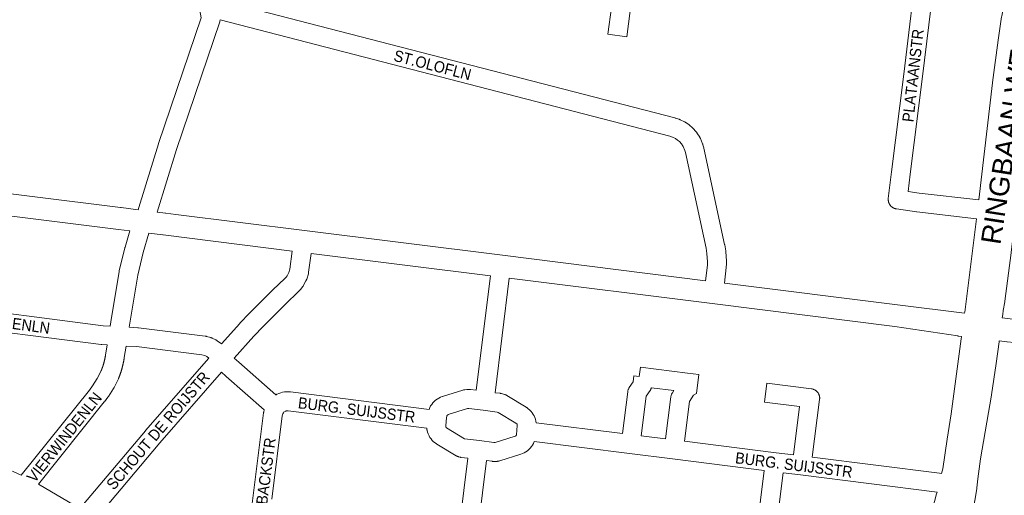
# Model space of a CAD drawing. Header units: metres. Extents: x 123819 to 142731, y 393440 to 405763.
# Tile 97 of 256: x 131912 to 132588, y 396300 to 396626. Entities that reach past the tile are written whole.
import ezdxf
from ezdxf.enums import TextEntityAlignment as Align

# ---------------------------------------------------------------- set-up
doc = ezdxf.new("R2010")
doc.units = ezdxf.units.M
doc.header["$MEASUREMENT"] = 0
for name, color, linetype, lineweight in [('gs-anno-wegen algemeen tekst', 7, 'Continuous', 0), ('gs-knt-aanvullende hoofdweg', 7, 'Continuous', 0), ('gs-knt-hoofdweg', 7, 'Continuous', 0), ('gs-knt-wegen algemeen', 7, 'Continuous', 0)]:
    doc.layers.add(name, color=color, linetype=linetype, lineweight=lineweight)
doc.styles.add('Style-Arial', font='arial.ttf')

msp = doc.modelspace()

# ---------------------------------------------------------------- linework, layer by layer
at = {"layer": 'gs-knt-aanvullende hoofdweg', "color": 7, "linetype": 'Continuous', "flags": 128}
for points in [[(131605.28, 396544.19), (131613.17, 396543.21), (131617.29, 396542.69), (131981.31, 396497.28), (131981.35, 396497.28), (131981.73, 396497.23), (131981.77, 396497.22), (131993.24, 396495.73)], [(131987.73, 396481.3), (131979.85, 396482.32), (131979.83, 396482.33), (131611.31, 396528.3), (131603.53, 396529.27)], [(132006.36, 396494.1), (132012.2, 396493.4), (132012.22, 396493.4), (132019.23, 396492.55), (132019.26, 396492.55), (132107.42, 396481.55), (132107.42, 396481.55), (132243.4, 396464.54), (132382.79, 396447.09)], [(132099.09, 396467.45), (132010.4, 396478.49), (132010.38, 396478.49), (132000.73, 396479.66)], [(132235.09, 396450.44), (132112.01, 396465.84)], [(132558.42, 396408.89), (132556.26, 396409.13), (132555.95, 396409.17), (132512.7, 396415.68), (132387.42, 396431.37), (132248.01, 396448.82)], [(132395.71, 396445.47), (132514.66, 396430.58), (132560.6, 396424.83)], [(132586.46, 396421.6), (132625.21, 396416.79), (132798.23, 396396.69)], [(132796.21, 396380.42), (132623.54, 396401.86), (132589.86, 396405.18), (132589.66, 396405.2), (132584.46, 396405.85), (132584.42, 396405.86)]]:
    msp.add_lwpolyline(points, dxfattribs=at)
at = {"layer": 'gs-knt-hoofdweg', "color": 7, "linetype": 'Continuous', "flags": 128}
for points in [[(132570.39, 396502.57), (132579.81, 396582.89), (132579.83, 396583.02), (132583.75, 396612.13), (132583.76, 396612.19), (132586.05, 396628.22), (132586.1, 396628.53), (132587.04, 396633.64), (132587.11, 396634), (132587.21, 396634.36), (132587.32, 396634.72), (132587.44, 396635.07), (132587.58, 396635.41), (132587.74, 396635.75), (132587.91, 396636.08)], [(132615.15, 396629.36), (132615.12, 396629.02), (132615.07, 396628.66), (132613.36, 396618.18), (132607.23, 396578.3), (132607.21, 396578.17), (132601.03, 396541.89), (132595.3, 396489.56), (132595.29, 396489.5), (132592.58, 396466.4), (132592.57, 396466.32), (132588.32, 396433.03), (132588.28, 396432.8), (132588.24, 396432.57), (132587.14, 396426.68), (132586.76, 396423.84), (132586.46, 396421.6)], [(132560.6, 396424.83), (132560.63, 396425.1), (132560.68, 396425.47), (132568.81, 396489.65)], [(132544.81, 396314.77), (132545.64, 396318.13), (132548.71, 396338.27), (132551.32, 396355.84), (132558.19, 396407.2), (132558.39, 396408.7), (132558.42, 396408.89)], [(132584.42, 396405.86), (132584.41, 396405.63), (132584.37, 396405.25), (132582.4, 396390.4), (132582.38, 396390.25), (132579.1, 396368.71), (132579.08, 396368.57), (132571.64, 396324.81), (132569.81, 396311.16), (132569.08, 396304.89), (132569.05, 396304.66), (132569.01, 396304.42), (132566.18, 396288.36), (132566.13, 396288.12), (132566.08, 396287.88), (132563.91, 396278.9), (132563.82, 396278.54), (132562.98, 396275.65)], [(132532.28, 396265.91), (132541.39, 396300.82), (132541.69, 396302.04)]]:
    msp.add_lwpolyline(points, dxfattribs=at)
at = {"layer": 'gs-knt-wegen algemeen', "color": 7, "linetype": 'Continuous', "flags": 128}
for points in [[(131993.24, 396495.73), (131993.7, 396497.24), (132007.21, 396540.98), (132007.27, 396541.15), (132036.55, 396627.41), (132034.79, 396637.4), (132034.75, 396637.67), (132034.72, 396637.95), (132034.7, 396638.23), (132034.7, 396638.51), (132034.7, 396638.79), (132034.72, 396639.06), (132034.75, 396639.34), (132046.69, 396734.24)], [(132508.27, 396503.55), (132510.39, 396521.82), (132510.4, 396521.89), (132518.84, 396588.82), (132528.78, 396670.82), (132529.01, 396674.04), (132528.97, 396674.92)], [(132542, 396674.99), (132542.03, 396674.27), (132542.04, 396674.02), (132542.03, 396673.77), (132542.02, 396673.52), (132541.76, 396669.76), (132541.75, 396669.59), (132541.73, 396669.42), (132531.77, 396587.24), (132531.76, 396587.21), (132523.32, 396520.29), (132521.93, 396508.31)], [(132055.22, 396638), (132361.65, 396558.78), (132361.85, 396558.73), (132362.05, 396558.66), (132364.61, 396557.83), (132364.86, 396557.73), (132365.12, 396557.63), (132365.37, 396557.52), (132368.27, 396556.14), (132368.52, 396556.02), (132368.77, 396555.88), (132369.01, 396555.73), (132369.25, 396555.57), (132371.46, 396554), (132371.71, 396553.81), (132371.95, 396553.61), (132373.67, 396552.12), (132373.86, 396551.95), (132374.04, 396551.78), (132374.21, 396551.6), (132376.23, 396549.39), (132376.41, 396549.18), (132376.58, 396548.97), (132376.74, 396548.76), (132376.89, 396548.53), (132378.77, 396545.63), (132378.93, 396545.38), (132379.07, 396545.11), (132379.21, 396544.85), (132379.33, 396544.57), (132380.77, 396541.06), (132380.88, 396540.79), (132380.97, 396540.53), (132381.05, 396540.25), (132381.57, 396538.27), (132381.65, 396537.97), (132395.89, 396471.92), (132395.94, 396471.64), (132396.64, 396467.61), (132396.67, 396467.38), (132396.7, 396467.16), (132396.72, 396466.93), (132397.13, 396460.63), (132397.14, 396460.45), (132397.14, 396460.28), (132397.16, 396458.7), (132397.16, 396458.43), (132397.14, 396458.16), (132397.03, 396456.58), (132397, 396456.27), (132395.71, 396445.47)], [(132049.74, 396625.97), (132049.51, 396625.09), (132049.42, 396624.8), (132019.62, 396537.05), (132006.36, 396494.1)], [(132382.79, 396447.09), (132384.05, 396457.66), (132384.14, 396458.82), (132384.12, 396459.95), (132383.74, 396465.74), (132383.13, 396469.31), (132368.95, 396535.07), (132368.57, 396536.5), (132367.52, 396539.06), (132366.26, 396541), (132364.86, 396542.53), (132363.66, 396543.57), (132362.17, 396544.63), (132360.15, 396545.58), (132358.19, 396546.23), (132049.74, 396625.97)], [(132521.93, 396508.31), (132529.34, 396507.2)], [(132529.34, 396507.2), (132570.39, 396502.57)], [(132568.81, 396489.65), (132527.76, 396494.27), (132527.53, 396494.31), (132513.77, 396496.36), (132513.57, 396496.4), (132513.41, 396496.43), (132513.25, 396496.46), (132513.1, 396496.5), (132512.94, 396496.54), (132512.79, 396496.59), (132512.64, 396496.64), (132512.49, 396496.69), (132512.34, 396496.75), (132512.19, 396496.81), (132512.05, 396496.87), (132511.9, 396496.94), (132511.76, 396497.01), (132511.62, 396497.09), (132511.48, 396497.17), (132511.34, 396497.25), (132511.2, 396497.33), (132511.07, 396497.42), (132510.94, 396497.51), (132510.81, 396497.61), (132510.69, 396497.71), (132510.56, 396497.81), (132510.44, 396497.91), (132510.32, 396498.02), (132510.21, 396498.13), (132510.09, 396498.24), (132509.98, 396498.35), (132509.87, 396498.47), (132509.77, 396498.59), (132509.67, 396498.72), (132509.57, 396498.84), (132509.47, 396498.97), (132509.38, 396499.1), (132509.29, 396499.23), (132509.21, 396499.37), (132509.12, 396499.5), (132509.05, 396499.64), (132508.97, 396499.78), (132508.9, 396499.93), (132508.83, 396500.07), (132508.76, 396500.22), (132508.7, 396500.36), (132508.64, 396500.51), (132508.59, 396500.66), (132508.54, 396500.81), (132508.49, 396500.97), (132508.45, 396501.12), (132508.41, 396501.28), (132508.37, 396501.43), (132508.34, 396501.59), (132508.31, 396501.74), (132508.29, 396501.9), (132508.27, 396502.06), (132508.25, 396502.22), (132508.24, 396502.38), (132508.23, 396502.54), (132508.23, 396502.7), (132508.23, 396502.86), (132508.23, 396503.02), (132508.24, 396503.18), (132508.25, 396503.34), (132508.27, 396503.5), (132508.27, 396503.54)], [(132508.27, 396503.54), (132508.27, 396503.55), (132508.27, 396503.55)], [(132508.27, 396503.54), (132508.27, 396503.55), (132508.27, 396503.55)], [(131974.1, 396415.95), (131974.59, 396418.81), (131980.26, 396453.35), (131980.3, 396453.6), (131980.36, 396453.85), (131984.25, 396469.72), (131984.29, 396469.88), (131984.34, 396470.05), (131987.73, 396481.3)], [(132000.73, 396479.66), (131996.85, 396466.45), (131993.06, 396450.99), (131987.44, 396416.68), (131987.43, 396416.62), (131987.43, 396416.62), (131987.43, 396416.61), (131987.18, 396415.21)], [(132050.53, 396403.83), (132063.06, 396417.74), (132063.17, 396417.87), (132069.72, 396424.76), (132069.83, 396424.88), (132085.74, 396440.81), (132085.86, 396440.93), (132093.92, 396448.58), (132094.9, 396449.6), (132095.54, 396450.41), (132096.79, 396452.68), (132097.53, 396455.12), (132099.09, 396467.45)], [(132112.01, 396465.84), (132110.37, 396452.94), (132110.33, 396452.67), (132110.28, 396452.41), (132110.22, 396452.14), (132110.15, 396451.88), (132109.05, 396448.25), (132108.97, 396447.99), (132108.87, 396447.73), (132108.77, 396447.48), (132108.65, 396447.23), (132108.52, 396446.99), (132106.69, 396443.67), (132106.56, 396443.45), (132106.43, 396443.23), (132106.28, 396443.02), (132106.13, 396442.82), (132104.96, 396441.32), (132104.82, 396441.14), (132104.67, 396440.97), (132104.51, 396440.8), (132103.19, 396439.44), (132102.99, 396439.24), (132094.89, 396431.55), (132079.1, 396415.74), (132072.68, 396408.97), (132059.23, 396394.03)], [(132225.37, 396371.91), (132235.09, 396450.44)], [(132248.01, 396448.82), (132238.29, 396370.28)], [(131856.8, 396430.68), (131969.41, 396416.23), (131974.1, 396415.95)], [(131971.99, 396403.03), (131968.42, 396403.25), (131968.2, 396403.26), (131967.98, 396403.29), (131856.4, 396417.61), (131833.48, 396344.8), (131841.01, 396342.31), (131841.11, 396342.28), (131853.03, 396338.12), (131853.15, 396338.08), (131871.92, 396331.1), (131872.04, 396331.05), (131883.8, 396326.4), (131883.94, 396326.34), (131900.72, 396319.25), (131900.82, 396319.21), (131913.13, 396313.76)], [(131987.18, 396415.21), (131993.06, 396414.88), (131993.29, 396414.87), (131993.51, 396414.84), (132039.28, 396409.11), (132039.54, 396409.07), (132039.79, 396409.02), (132040.04, 396408.96), (132040.29, 396408.9), (132043.18, 396408.05), (132043.42, 396407.98), (132043.67, 396407.89), (132043.9, 396407.8), (132044.14, 396407.69), (132046.56, 396406.55), (132046.82, 396406.41), (132047.08, 396406.27), (132047.33, 396406.12), (132047.57, 396405.95), (132050.53, 396403.83)], [(131913.13, 396313.76), (131959.86, 396372.02), (131962.1, 396374.93), (131965.31, 396379.9), (131967.93, 396385.28), (131968, 396385.44), (131968.06, 396385.61), (131968.13, 396385.78), (131968.19, 396385.94), (131968.26, 396386.11), (131968.32, 396386.27), (131968.39, 396386.44), (131968.45, 396386.61), (131968.51, 396386.77), (131968.57, 396386.94), (131968.63, 396387.11), (131968.69, 396387.27), (131968.75, 396387.44), (131968.81, 396387.61), (131968.87, 396387.78), (131968.93, 396387.95), (131968.99, 396388.12), (131969.04, 396388.29), (131969.1, 396388.45), (131969.15, 396388.62), (131969.21, 396388.79), (131969.26, 396388.96), (131969.32, 396389.13), (131969.37, 396389.3), (131969.42, 396389.47), (131969.47, 396389.64), (131969.52, 396389.81), (131969.57, 396389.99), (131969.62, 396390.16), (131969.67, 396390.33), (131969.72, 396390.5), (131969.77, 396390.67), (131969.81, 396390.84), (131969.86, 396391.01), (131969.91, 396391.19), (131969.95, 396391.36), (131969.99, 396391.53), (131970.04, 396391.7), (131970.08, 396391.88), (131970.12, 396392.05), (131970.17, 396392.22), (131970.21, 396392.4), (131970.25, 396392.57), (131970.29, 396392.74), (131970.33, 396392.92), (131970.36, 396393.09), (131970.4, 396393.26), (131970.44, 396393.44), (131970.48, 396393.61), (131970.51, 396393.79), (131970.55, 396393.96), (131970.58, 396394.14), (131970.62, 396394.31), (131970.65, 396394.49), (131970.68, 396394.66), (131970.71, 396394.84), (131970.75, 396395.01), (131970.78, 396395.19), (131970.81, 396395.36), (131970.84, 396395.54), (131970.86, 396395.71), (131970.89, 396395.89), (131970.92, 396396.07), (131971.99, 396403.03)], [(131985.05, 396402.29), (131983.82, 396394.3), (131983.79, 396394.07), (131983.75, 396393.84), (131983.71, 396393.61), (131983.68, 396393.39), (131983.64, 396393.16), (131983.6, 396392.93), (131983.56, 396392.71), (131983.52, 396392.48), (131983.48, 396392.25), (131983.43, 396392.03), (131983.39, 396391.8), (131983.35, 396391.57), (131983.3, 396391.35), (131983.26, 396391.12), (131983.21, 396390.9), (131983.16, 396390.67), (131983.11, 396390.45), (131983.06, 396390.22), (131983.01, 396390), (131982.96, 396389.77), (131982.91, 396389.55), (131982.86, 396389.32), (131982.81, 396389.1), (131982.75, 396388.88), (131982.7, 396388.65), (131982.64, 396388.43), (131982.58, 396388.21), (131982.53, 396387.98), (131982.47, 396387.76), (131982.41, 396387.54), (131982.35, 396387.31), (131982.29, 396387.09), (131982.22, 396386.87), (131982.16, 396386.65), (131982.1, 396386.43), (131982.03, 396386.21), (131981.97, 396385.99), (131981.9, 396385.77), (131981.83, 396385.55), (131981.77, 396385.33), (131981.7, 396385.11), (131981.63, 396384.89), (131981.56, 396384.67), (131981.49, 396384.45), (131981.41, 396384.23), (131981.34, 396384.01), (131981.27, 396383.79), (131981.19, 396383.57), (131981.12, 396383.36), (131981.04, 396383.14), (131980.97, 396382.92), (131980.89, 396382.71), (131980.81, 396382.49), (131980.73, 396382.27), (131980.65, 396382.06), (131980.57, 396381.84), (131980.49, 396381.63), (131980.4, 396381.41), (131980.32, 396381.2), (131980.24, 396380.98), (131980.15, 396380.77), (131980.06, 396380.56), (131979.98, 396380.34), (131979.89, 396380.13), (131979.81, 396379.95), (131979.73, 396379.77), (131976.85, 396373.85), (131976.73, 396373.62), (131976.6, 396373.39), (131976.46, 396373.16), (131972.89, 396367.63), (131972.74, 396367.42), (131972.58, 396367.2), (131970.14, 396364.03), (131970.06, 396363.92), (131924.86, 396307.58)], [(132041.85, 396394.04), (132040.47, 396395.02), (132039.04, 396395.7), (132037.15, 396396.25), (131992.12, 396401.89), (131985.05, 396402.29)], [(131953.28, 396290.9), (131998.27, 396344.2), (131998.35, 396344.29), (132041.85, 396394.04)], [(132059.23, 396394.03), (132062.36, 396391.14), (132062.36, 396391.14), (132062.36, 396391.13)], [(132062.36, 396391.13), (132087.91, 396368.83), (132087.96, 396368.86), (132088.21, 396369.01), (132088.46, 396369.16), (132088.72, 396369.29), (132089.95, 396369.82), (132091.23, 396370.25), (132092.53, 396370.57), (132093.86, 396370.78), (132095.2, 396370.88), (132096.54, 396370.87), (132097.88, 396370.76), (132192.98, 396358.83), (132193.49, 396360.02), (132194.11, 396361.18), (132194.83, 396362.28), (132195.64, 396363.3), (132196.55, 396364.25), (132197.53, 396365.12), (132198.59, 396365.89), (132199.71, 396366.57), (132200.89, 396367.14), (132202.12, 396367.61), (132202.2, 396367.63), (132216.28, 396372.06), (132216.55, 396372.14), (132216.83, 396372.21), (132217.1, 396372.27), (132217.38, 396372.31), (132217.67, 396372.34), (132219, 396372.46), (132219.25, 396372.47), (132219.5, 396372.48), (132219.75, 396372.48), (132220.94, 396372.44), (132221.26, 396372.43), (132221.57, 396372.39), (132225.37, 396371.91)], [(132050.61, 396384.28), (132008.18, 396335.76), (131964.67, 396284.21)], [(132079.91, 396358.53), (132053.72, 396381.39), (132053.58, 396381.52), (132050.61, 396384.28)], [(132338.69, 396340.63), (132355.38, 396338.54), (132359.03, 396367.47), (132359.08, 396367.77), (132359.14, 396368.07), (132359.21, 396368.36), (132359.29, 396368.65), (132359.39, 396368.93), (132359.51, 396369.21), (132359.63, 396369.49), (132359.77, 396369.76), (132359.92, 396370.02), (132360.08, 396370.27), (132361.05, 396371.72), (132345.63, 396373.66), (132345.55, 396373.4), (132345.45, 396373.12), (132345.34, 396372.84), (132345.22, 396372.56), (132345.08, 396372.3), (132344.93, 396372.03), (132344.77, 396371.78), (132342.12, 396367.82), (132338.69, 396340.63)], [(132055.37, 396230.99), (132062.46, 396243.87), (132064.78, 396249.02), (132066.4, 396254.3), (132067.28, 396259.15), (132071.42, 396292.38), (132079.42, 396356.42), (132079.46, 396356.7), (132079.52, 396356.98), (132079.58, 396357.25), (132079.91, 396358.53)], [(132219.5, 396359.43), (132206.17, 396355.23), (132206.04, 396355.18), (132205.91, 396355.12), (132205.79, 396355.04), (132205.68, 396354.96), (132205.57, 396354.87), (132205.48, 396354.77), (132205.39, 396354.66), (132205.31, 396354.54), (132205.24, 396354.42), (132205.18, 396354.29), (132204.77, 396350.91), (132204.43, 396347.1), (132204.44, 396346.98), (132204.5, 396346.84), (132204.57, 396346.7), (132204.65, 396346.57), (132204.75, 396346.45), (132204.85, 396346.34), (132204.97, 396346.24), (132205.1, 396346.15), (132217.42, 396338.7), (132227.65, 396337.4), (132237.49, 396336.15), (132238.4, 396336.16), (132252.03, 396340.41), (132252.16, 396340.46), (132252.28, 396340.52), (132252.39, 396340.59), (132252.5, 396340.66), (132252.6, 396340.75), (132252.7, 396340.84), (132252.78, 396340.95), (132252.86, 396341.06), (132252.93, 396341.17), (132252.98, 396341.29), (132253.32, 396344.52), (132253.6, 396347.82), (132253.61, 396347.94), (132253.6, 396348.07), (132253.59, 396348.19), (132253.56, 396348.31), (132253.52, 396348.43), (132253.48, 396348.54), (132253.43, 396348.65), (132252.49, 396349.46), (132240.5, 396356.77), (132239.75, 396356.97), (132230.21, 396358.18), (132220.24, 396359.44), (132219.75, 396359.45), (132219.51, 396359.43), (132219.5, 396359.43)], [(132092.65, 396355.77), (132092.29, 396354.39), (132085.15, 396297.22)], [(132093.38, 396357.03), (132093.04, 396356.44), (132092.65, 396355.77)], [(132423.14, 396316.97), (132360.22, 396324.82), (132330.61, 396328.51), (132265.16, 396336.68), (132264.64, 396335.49), (132264.02, 396334.35), (132263.3, 396333.26), (132262.48, 396332.25), (132261.57, 396331.31), (132260.59, 396330.46), (132259.53, 396329.7), (132258.41, 396329.04), (132257.24, 396328.47), (132256.02, 396328.02), (132255.96, 396328), (132241.56, 396323.5), (132241.29, 396323.43), (132241.02, 396323.36), (132240.75, 396323.31), (132240.48, 396323.27), (132239.95, 396323.2), (132239.68, 396323.17), (132239.41, 396323.15), (132239.14, 396323.14), (132237.14, 396323.13), (132236.86, 396323.13), (132236.57, 396323.15), (132236.29, 396323.18), (132232.5, 396323.66)], [(132214.14, 396281.08), (132219.58, 396325.3)], [(132232.5, 396323.66), (132227.06, 396279.46)], [(132436.06, 396315.35), (132427.54, 396247.77), (132427.53, 396247.73), (132424.2, 396222.6), (132424.15, 396222.31), (132424.1, 396222.03), (132422.14, 396213.31), (132422.07, 396213.03), (132421.99, 396212.75), (132419.26, 396204.23), (132419.18, 396203.99), (132419.09, 396203.75), (132382.63, 396114.91)], [(132415.44, 396255.86), (132423.14, 396316.97)], [(132541.69, 396302.04), (132448, 396313.85), (132436.06, 396315.35)], [(131924.86, 396307.58), (131953.28, 396290.9)]]:
    msp.add_lwpolyline(points, dxfattribs=at)
for points in [[(132331.95, 396639.33), (132328.72, 396614.51, -0.36922), (132328.71, 396614.5), (132315.82, 396616.18, -0.369218), (132315.81, 396616.19), (132318.19, 396634.49)], [(132238.29, 396370.28), (132241.83, 396369.83), (132242.12, 396369.79), (132242.41, 396369.73), (132242.69, 396369.66), (132244.77, 396369.1), (132245.07, 396369.02), (132245.36, 396368.92), (132245.65, 396368.8), (132245.93, 396368.67), (132246.21, 396368.53), (132246.48, 396368.37), (132259.72, 396360.3), (132259.94, 396360.16), (132260.15, 396360.01), (132260.36, 396359.85), (132260.56, 396359.68), (132262.44, 396358.08), (132262.62, 396357.91), (132262.8, 396357.74), (132262.98, 396357.56), (132263.15, 396357.37), (132263.9, 396356.4), (132264.57, 396355.38), (132265.16, 396354.3), (132265.65, 396353.18), (132266.04, 396352.02), (132266.34, 396350.83), (132266.53, 396349.63), (132325.77, 396342.24), (132329.39, 396370.97), (132329.44, 396371.27), (132329.5, 396371.57), (132329.57, 396371.86), (132329.65, 396372.15), (132329.75, 396372.44), (132329.86, 396372.72), (132329.99, 396372.99), (132330.13, 396373.26), (132330.28, 396373.52), (132330.44, 396373.78), (132333.09, 396377.74), (132333.59, 396381.74, -0.369002), (132333.6, 396381.75), (132337.25, 396381.29), (132338.06, 396387.73, -0.368986), (132338.07, 396387.74), (132370.48, 396383.66), (132378.18, 396382.68, -0.369007), (132378.19, 396382.67), (132376.56, 396369.77), (132376.56, 396369.77), (132376.56, 396369.77), (132374.57, 396368.53), (132371.76, 396364.32), (132368.3, 396336.93), (132431.22, 396329.08), (132443.17, 396327.58), (132447.37, 396360.84), (132423.3, 396363.87, -0.369007), (132423.29, 396363.88), (132424.92, 396376.78, -0.369009), (132424.93, 396376.79), (132455.45, 396372.94), (132455.76, 396372.89), (132456.06, 396372.83), (132456.37, 396372.76), (132456.66, 396372.67), (132456.95, 396372.56), (132457.24, 396372.45), (132457.52, 396372.32), (132457.8, 396372.17), (132458.06, 396372.02), (132458.32, 396371.85), (132458.57, 396371.67), (132458.82, 396371.47), (132459.05, 396371.27), (132459.27, 396371.05), (132459.49, 396370.83), (132459.69, 396370.59), (132459.88, 396370.35), (132460.05, 396370.09), (132460.22, 396369.83), (132460.37, 396369.56), (132460.51, 396369.29), (132460.64, 396369), (132460.75, 396368.72), (132460.85, 396368.42), (132460.94, 396368.12), (132461.01, 396367.82), (132461.07, 396367.52), (132461.11, 396367.21), (132461.14, 396366.9), (132461.15, 396366.59), (132461.15, 396366.28), (132461.13, 396365.97), (132461.1, 396365.67), (132456.09, 396325.95), (132543.37, 396314.95), (132544.81, 396314.77)], [(132219.58, 396325.3), (132215.13, 396325.86), (132214.83, 396325.91), (132214.53, 396325.97), (132214.23, 396326.04), (132213.2, 396326.32), (132212.92, 396326.41), (132212.63, 396326.51), (132212.35, 396326.62), (132212.08, 396326.74), (132211.81, 396326.88), (132211.55, 396327.03), (132198.3, 396335.04), (132198.21, 396335.09), (132197.14, 396335.83), (132196.14, 396336.66), (132195.22, 396337.58), (132194.38, 396338.57), (132193.63, 396339.64), (132192.98, 396340.76), (132192.43, 396341.94), (132191.99, 396343.16), (132191.66, 396344.42), (132191.61, 396344.65), (132191.58, 396344.88), (132191.55, 396345.1), (132191.46, 396345.89), (132096.24, 396357.84), (132096.2, 396357.84), (132095.94, 396357.87), (132095.68, 396357.87), (132095.41, 396357.85), (132095.15, 396357.81), (132094.9, 396357.75), (132094.65, 396357.67), (132093.44, 396356.88), (132093.44, 396356.88, -0.485475), (132093.42, 396356.88), (132093.42, 396356.88), (132093.38, 396357.03)]]:
    msp.add_lwpolyline(points, format="xyb", dxfattribs=at)

# ---------------------------------------------------------------- texts
at = {"layer": 'gs-anno-wegen algemeen tekst', "color": 7, "style": 'Style-Arial'}
msp.add_text('RINGBAAN WEST', height=13.6, rotation=81.1763, dxfattribs=at).set_placement((132590.64, 396551.1), align=Align.MIDDLE_CENTER)
at = {"layer": 'gs-anno-wegen algemeen tekst', "color": 7, "style": 'Style-Arial', "width": 0.909091}
for s, rotation, p in [('PLATAANSTR', 83.5807, (132525.19, 396587.89)), ('ST.OLOFLN', 345.50463, (132195.42, 396595.03)), ('FRANKENLN', 352.4117, (131903.4, 396418.36)), ('SCHOUT DE ROIJSTR', 49.44404, (132006.94, 396344.26)), ('VIERWINDENLN', 51.37128, (131942.63, 396339.66)), ('BURG. SUIJSSTR', 352.9255, (132143.35, 396358.47)), ('SCHOUTBACKSTR', 82.51132, (132078.33, 396295.99)), ('BURG. SUIJSSTR', 352.9255, (132443.48, 396320.73))]:
    msp.add_text(s, height=7.7, rotation=rotation, dxfattribs=at).set_placement(p, align=Align.MIDDLE_CENTER)

doc.saveas('drawing.dxf')
